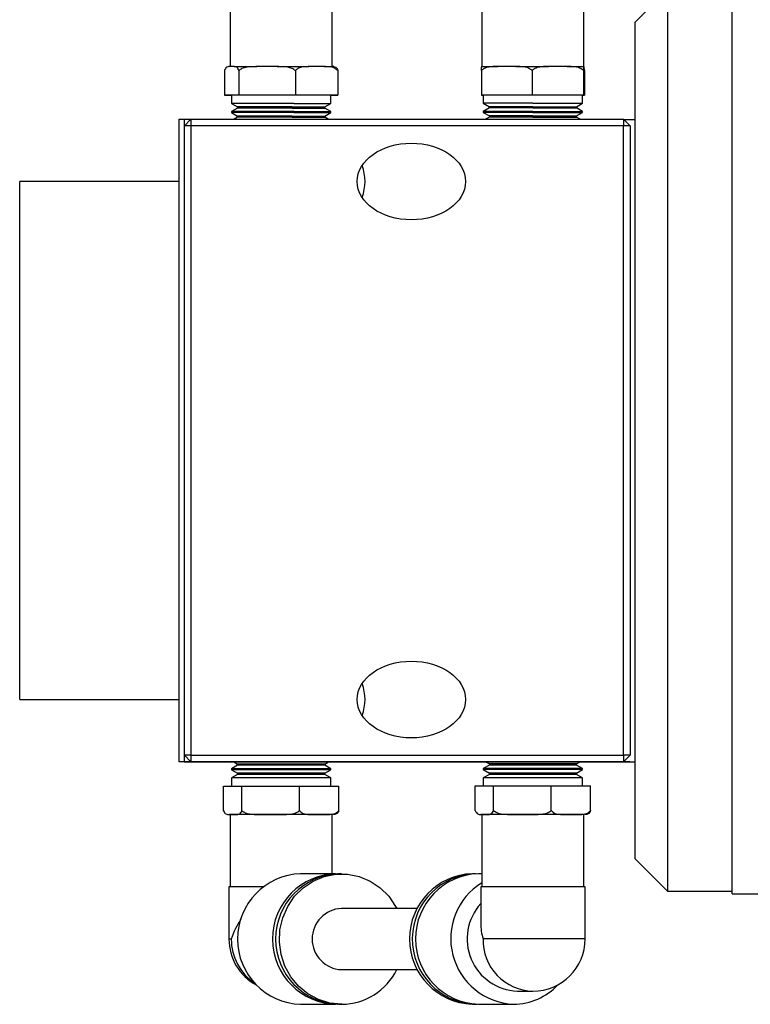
# Model space of a CAD drawing. Header units: inches. Extents: x 2.7 to 31.2, y 0.7 to 21.6.
# Tile 7 of 10: x 14.1 to 16.9, y 15.8 to 19.6. Entities that reach past the tile are written whole.
import ezdxf

# ---------------------------------------------------------------- set-up
doc = ezdxf.new("R2010")
doc.units = ezdxf.units.IN
doc.header["$MEASUREMENT"] = 0

msp = doc.modelspace()

# ---------------------------------------------------------------- linework, layer by layer
at = {"color": 7, "linetype": 'Continuous', "lineweight": 25}
for p, q in [((16.8071, 16.2293), (16.8071, 19.7293)), ((14.8695, 19.7018), (14.8695, 19.4231)), ((15.8412, 19.7023), (15.8412, 19.4235)), ((16.2349, 19.4235), (16.2349, 19.7023)), ((16.5571, 19.7193), (16.4321, 19.5943)), ((16.5571, 19.7193), (16.5571, 19.2099)), ((15.2632, 19.4231), (15.2632, 19.6515)), ((16.4321, 19.1215), (16.4321, 19.5943)), ((14.8479, 19.4079), (14.8479, 19.3128)), ((14.8753, 19.4231), (14.8654, 19.4231)), ((14.8851, 19.4231), (14.8753, 19.4231)), ((14.9026, 19.408), (14.9026, 19.3129)), ((15.0119, 19.4231), (14.9725, 19.4231)), ((15.0512, 19.4231), (15.0119, 19.4231)), ((15.1211, 19.408), (15.1211, 19.3129)), ((15.2029, 19.4231), (15.1734, 19.4231)), ((15.2324, 19.4231), (15.2029, 19.4231)), ((15.2847, 19.4079), (15.2847, 19.3129)), ((15.8395, 19.4084), (15.8395, 19.3133)), ((15.9371, 19.4236), (15.902, 19.4236)), ((15.9722, 19.4236), (15.9371, 19.4236)), ((16.0347, 19.4084), (16.0347, 19.3133)), ((16.1339, 19.4236), (16.0982, 19.4236)), ((16.1697, 19.4236), (16.1339, 19.4236)), ((16.2332, 19.4084), (16.2332, 19.3133)), ((16.2349, 19.4235), (16.2343, 19.4235)), ((16.2355, 19.4235), (16.2349, 19.4235)), ((16.2365, 19.4084), (16.2365, 19.3133)), ((14.9026, 19.3129), (14.8479, 19.3128)), ((14.8479, 19.3128), (14.8748, 19.3128)), ((14.8748, 19.3128), (14.8748, 19.2813)), ((15.1211, 19.3129), (14.9026, 19.3129)), ((15.2847, 19.3129), (15.1211, 19.3129)), ((15.2578, 19.3128), (15.2847, 19.3129)), ((15.2578, 19.2813), (15.2578, 19.3128)), ((16.0347, 19.3133), (15.8395, 19.3133)), ((15.8395, 19.3133), (15.8429, 19.3133)), ((15.8429, 19.3133), (15.8465, 19.3133)), ((15.8465, 19.3133), (15.8465, 19.2818)), ((16.2295, 19.3133), (15.8465, 19.3133)), ((16.2332, 19.3133), (16.0347, 19.3133)), ((16.2295, 19.2818), (16.2295, 19.3133)), ((16.2295, 19.3133), (16.2365, 19.3133)), ((16.2365, 19.3133), (16.2332, 19.3133)), ((15.1152, 19.2814), (14.8748, 19.2813)), ((15.1152, 19.2814), (14.8748, 19.2813)), ((14.8748, 19.2813), (14.898, 19.268)), ((15.2346, 19.268), (15.2578, 19.2813)), ((16.038, 19.2818), (15.8465, 19.2818)), ((15.8466, 19.2818), (15.8698, 19.2684)), ((16.038, 19.2818), (15.8466, 19.2818)), ((16.2063, 19.2684), (16.2295, 19.2818)), ((14.898, 19.2633), (14.8748, 19.2499)), ((14.8748, 19.2499), (14.8748, 19.2456)), ((15.1152, 19.2499), (14.8748, 19.2499)), ((15.1152, 19.2457), (14.8748, 19.2456)), ((15.1152, 19.2457), (14.8748, 19.2456)), ((14.8748, 19.2456), (14.898, 19.2322)), ((14.898, 19.268), (14.898, 19.2633)), ((15.1092, 19.268), (14.898, 19.268)), ((15.1092, 19.2633), (14.898, 19.2633)), ((15.2346, 19.2633), (15.2346, 19.268)), ((15.2578, 19.2499), (15.2346, 19.2633)), ((15.2346, 19.2322), (15.2578, 19.2456)), ((15.2578, 19.2456), (15.2578, 19.2499)), ((15.8465, 19.2504), (15.8465, 19.2461)), ((16.038, 19.2504), (15.8465, 19.2504)), ((16.038, 19.2461), (15.8465, 19.2461)), ((15.8698, 19.2638), (15.8466, 19.2504)), ((15.8466, 19.2461), (15.8698, 19.2327)), ((16.038, 19.2461), (15.8466, 19.2461)), ((15.8698, 19.2684), (15.8698, 19.2638)), ((16.038, 19.2684), (15.8698, 19.2684)), ((16.038, 19.2638), (15.8698, 19.2638)), ((16.2063, 19.2638), (16.2063, 19.2684)), ((16.2295, 19.2504), (16.2063, 19.2638)), ((16.2063, 19.2327), (16.2295, 19.2461)), ((16.2295, 19.2461), (16.2295, 19.2504)), ((14.6721, 18.4896), (14.6721, 19.2197)), ((14.6721, 19.2197), (14.6921, 19.2197)), ((14.6921, 19.2197), (14.6921, 16.7397)), ((14.6921, 19.2197), (14.718, 19.2197)), ((14.718, 19.2197), (14.693, 19.1947)), ((14.718, 19.2197), (16.388, 19.2197)), ((14.718, 19.2197), (14.718, 19.1947)), ((14.898, 19.2276), (14.8844, 19.2197)), ((15.1092, 19.2323), (14.898, 19.2322)), ((14.898, 19.2322), (14.898, 19.2276)), ((15.1092, 19.2276), (14.898, 19.2276)), ((15.2346, 19.2276), (15.2346, 19.2322)), ((15.2482, 19.2197), (15.2346, 19.2276)), ((15.8698, 19.2281), (15.8553, 19.2197)), ((15.8698, 19.2327), (15.8698, 19.2281)), ((16.038, 19.2327), (15.8698, 19.2327)), ((16.038, 19.2281), (15.8698, 19.2281)), ((16.2063, 19.2281), (16.2063, 19.2327)), ((16.2208, 19.2197), (16.2063, 19.2281)), ((16.388, 19.2197), (16.388, 19.1947)), ((16.413, 19.1947), (16.388, 19.2197)), ((16.3883, 19.2194), (16.4321, 19.2194)), ((16.5571, 19.2099), (16.5571, 16.2393)), ((14.693, 16.7647), (14.693, 19.1947)), ((14.718, 19.1947), (14.693, 19.1947)), ((14.718, 19.1947), (14.718, 16.7647)), ((16.388, 19.1947), (14.718, 19.1947)), ((16.388, 16.7647), (16.388, 19.1947)), ((16.413, 19.1947), (16.388, 19.1947)), ((16.413, 19.1947), (16.413, 16.7647)), ((16.4321, 16.3643), (16.4321, 19.1215)), ((14.6721, 18.9795), (14.0571, 18.9795)), ((14.0571, 16.9795), (14.0571, 18.9795)), ((14.6721, 17.4698), (14.6721, 18.4896)), ((14.6721, 16.7397), (14.6721, 17.4698)), ((14.0571, 16.9795), (14.6721, 16.9795)), ((14.693, 16.7647), (14.718, 16.7397)), ((14.718, 16.7647), (14.693, 16.7647)), ((14.693, 16.7647), (14.693, 16.7647)), ((14.718, 16.7397), (14.693, 16.7647)), ((14.718, 16.7647), (16.388, 16.7647)), ((14.718, 16.7647), (14.718, 16.7397)), ((16.388, 16.7647), (16.388, 16.7397)), ((16.413, 16.7647), (16.388, 16.7397)), ((16.413, 16.7647), (16.388, 16.7647)), ((16.413, 16.7644), (16.388, 16.7394)), ((16.413, 16.7647), (16.413, 16.7644)), ((14.6721, 16.7395), (14.6721, 16.7397)), ((14.6921, 16.7397), (14.6721, 16.7397)), ((15.8559, 16.7393), (14.6721, 16.7395)), ((14.6921, 16.7397), (15.8555, 16.7395)), ((14.716, 16.7394), (14.7163, 16.7392)), ((14.7163, 16.7394), (15.8559, 16.7393)), ((14.7163, 16.7394), (14.7163, 16.7392)), ((14.7163, 16.7392), (14.8836, 16.7392)), ((16.388, 16.7397), (14.718, 16.7397)), ((14.718, 16.7397), (14.718, 16.7397)), ((15.8555, 16.7395), (14.718, 16.7397)), ((14.898, 16.7262), (14.8748, 16.7128)), ((14.8834, 16.7392), (14.898, 16.7308)), ((14.898, 16.7308), (14.898, 16.7262)), ((15.2346, 16.7308), (15.1162, 16.7308)), ((15.2346, 16.7262), (15.1162, 16.7262)), ((15.2346, 16.7308), (15.2492, 16.7392)), ((15.2346, 16.7262), (15.2346, 16.7308)), ((15.2578, 16.7128), (15.2346, 16.7262)), ((15.249, 16.7392), (15.8561, 16.7392)), ((15.8698, 16.7266), (15.8466, 16.7132)), ((15.8552, 16.7397), (15.8698, 16.7313)), ((15.8698, 16.7313), (15.8698, 16.7266)), ((16.2063, 16.7313), (16.2209, 16.7397)), ((16.2063, 16.7266), (16.2063, 16.7313)), ((16.2295, 16.7132), (16.2063, 16.7266)), ((16.22, 16.7392), (16.3863, 16.7392)), ((16.4121, 16.7392), (16.2201, 16.7392)), ((16.2201, 16.7392), (16.3863, 16.7392)), ((16.2205, 16.7394), (16.4321, 16.7394)), ((16.388, 16.7394), (16.2205, 16.7394)), ((16.3863, 16.7392), (16.3863, 16.7392)), ((16.3864, 16.7392), (16.3863, 16.7392)), ((16.388, 16.7394), (16.388, 16.7397)), ((16.4121, 16.7392), (16.4321, 16.7392)), ((14.8748, 16.7128), (14.8748, 16.7085)), ((14.8748, 16.7085), (14.898, 16.6951)), ((14.898, 16.6905), (14.8748, 16.6771)), ((14.898, 16.6951), (14.898, 16.6905)), ((15.2346, 16.6951), (15.1162, 16.6951)), ((15.2346, 16.6905), (15.1162, 16.6905)), ((15.2578, 16.7128), (15.1231, 16.7128)), ((15.2578, 16.7085), (15.1231, 16.7085)), ((15.2578, 16.7085), (15.1231, 16.7085)), ((15.2346, 16.6951), (15.2578, 16.7085)), ((15.2346, 16.6905), (15.2346, 16.6951)), ((15.2578, 16.6771), (15.2346, 16.6905)), ((15.2578, 16.7085), (15.2578, 16.7128)), ((15.8465, 16.7132), (15.8465, 16.709)), ((15.8466, 16.709), (15.8698, 16.6956)), ((15.8698, 16.6909), (15.8466, 16.6775)), ((15.8698, 16.6956), (15.8698, 16.6909)), ((16.2063, 16.6956), (16.2295, 16.709)), ((16.2063, 16.6909), (16.2063, 16.6956)), ((16.2295, 16.6775), (16.2063, 16.6909)), ((16.2295, 16.709), (16.2295, 16.7132)), ((14.8748, 16.6771), (14.8748, 16.6456)), ((15.2578, 16.6771), (15.1231, 16.6771)), ((15.2578, 16.6456), (15.2578, 16.6771)), ((15.8465, 16.6775), (15.8465, 16.646)), ((16.2295, 16.646), (16.2295, 16.6775)), ((14.8439, 16.5505), (14.8439, 16.6456)), ((14.8439, 16.6456), (14.9145, 16.6456)), ((14.9145, 16.6456), (15.1369, 16.6456)), ((14.9145, 16.5505), (14.9145, 16.6456)), ((15.1369, 16.5505), (15.1369, 16.6456)), ((15.1369, 16.6456), (15.2887, 16.6456)), ((15.2887, 16.5505), (15.2887, 16.6456)), ((15.8156, 16.646), (15.8862, 16.6461)), ((15.8156, 16.5509), (15.8156, 16.646)), ((15.8862, 16.6461), (16.1086, 16.6461)), ((15.8862, 16.551), (15.8862, 16.6461)), ((16.1086, 16.551), (16.1086, 16.6461)), ((16.1086, 16.6461), (16.2604, 16.646)), ((16.2604, 16.5509), (16.2604, 16.646)), ((15.8382, 16.5358), (15.8509, 16.5358)), ((15.8412, 16.5358), (15.8412, 16.2571)), ((15.8509, 16.5358), (15.8636, 16.5358)), ((15.9574, 16.5358), (15.9974, 16.5358)), ((15.9974, 16.5358), (16.0374, 16.5358)), ((16.1572, 16.5358), (16.1845, 16.5358)), ((16.1845, 16.5358), (16.2119, 16.5358)), ((16.2349, 16.2571), (16.2349, 16.5358)), ((14.8665, 16.5353), (14.8792, 16.5353)), ((14.8695, 16.5353), (14.8695, 16.2566)), ((14.8792, 16.5353), (14.8919, 16.5353)), ((14.9856, 16.5354), (15.0257, 16.5354)), ((15.0257, 16.5354), (15.0657, 16.5354)), ((15.1855, 16.5354), (15.2128, 16.5353)), ((15.2128, 16.5353), (15.2401, 16.5353)), ((15.2632, 16.3071), (15.2632, 16.5353)), ((16.4321, 16.3643), (16.5571, 16.2393)), ((15.8161, 16.3073), (15.8044, 16.3073)), ((15.8412, 16.3074), (15.8278, 16.3073)), ((15.2763, 16.3071), (15.1409, 16.307)), ((15.2997, 16.3071), (15.288, 16.3071)), ((14.8647, 16.2566), (14.8647, 16.055)), ((15.8365, 16.2571), (15.8365, 16.1152)), ((16.2396, 16.0555), (16.2396, 16.2571)), ((16.5571, 16.2393), (16.8071, 16.2393)), ((16.8071, 16.2293), (17.0571, 16.2293)), ((15.5919, 16.1734), (15.2997, 16.1732)), ((15.2998, 15.937), (15.5921, 15.9372)), ((15.9783, 15.8539), (16.0381, 15.8539)), ((15.1412, 15.8031), (15.2766, 15.8031)), ((15.2882, 15.8032), (15.2999, 15.8032)), ((15.8047, 15.8034), (15.8164, 15.8034)), ((15.8162, 15.8034), (15.8222, 15.8035)), ((15.828, 15.8034), (15.9634, 15.8035))]:
    msp.add_line(p, q, dxfattribs=at)
at = {"color": 7, "linetype": 'Continuous', "lineweight": 25, "flags": 128}
for points in [[(14.8851, 19.4231), (14.8926, 19.4231), (14.9012, 19.4231), (14.9109, 19.4231), (14.9215, 19.4231), (14.9331, 19.4231), (14.9455, 19.4231), (14.9587, 19.4231), (14.9725, 19.4231)], [(15.0512, 19.4231), (15.0672, 19.4231), (15.0832, 19.4231), (15.0991, 19.4231), (15.1147, 19.4231), (15.1301, 19.4231), (15.1451, 19.4231), (15.1596, 19.4231), (15.1734, 19.4231)], [(15.2324, 19.4231), (15.2409, 19.4231), (15.2482, 19.4231), (15.2545, 19.4231), (15.2595, 19.4231), (15.2633, 19.4231), (15.2647, 19.4231)], [(15.8406, 19.4235), (15.8443, 19.4236), (15.8491, 19.4236), (15.8552, 19.4236), (15.8625, 19.4236), (15.8708, 19.4236), (15.8802, 19.4236), (15.8906, 19.4236), (15.902, 19.4236)], [(15.9722, 19.4236), (15.9876, 19.4236), (16.0032, 19.4236), (16.0191, 19.4236), (16.0351, 19.4236), (16.0511, 19.4236), (16.067, 19.4236), (16.0828, 19.4236), (16.0982, 19.4236)], [(16.1697, 19.4236), (16.1813, 19.4236), (16.1921, 19.4236), (16.2019, 19.4236), (16.2107, 19.4236), (16.2183, 19.4236), (16.2248, 19.4236), (16.2302, 19.4236), (16.2343, 19.4235)], [(15.2578, 19.3128), (15.2543, 19.3128), (15.2415, 19.3129), (15.22, 19.3129), (15.1907, 19.3129), (15.1551, 19.3129), (15.1152, 19.3129), (15.0727, 19.3129), (15.03, 19.3129), (14.9891, 19.3129), (14.952, 19.3129), (14.9207, 19.3129), (14.8967, 19.3129), (14.8812, 19.3128), (14.8749, 19.3128), (14.8748, 19.3128)], [(15.1152, 19.2814), (15.1551, 19.2814), (15.1907, 19.2814), (15.22, 19.2814), (15.2415, 19.2814), (15.2543, 19.2814), (15.2578, 19.2813)], [(15.1152, 19.2814), (15.1551, 19.2814), (15.1907, 19.2814), (15.2199, 19.2814), (15.2415, 19.2814), (15.2543, 19.2814), (15.2578, 19.2813)], [(16.038, 19.2818), (16.0806, 19.2818), (16.1211, 19.2818), (16.1574, 19.2818), (16.1878, 19.2818), (16.2106, 19.2818), (16.2247, 19.2818), (16.2295, 19.2818)], [(16.038, 19.2818), (16.0806, 19.2818), (16.1211, 19.2818), (16.1574, 19.2818), (16.1877, 19.2818), (16.2106, 19.2818), (16.2247, 19.2818), (16.2295, 19.2818), (16.2295, 19.2818)], [(15.1092, 19.268), (15.1456, 19.268), (15.1777, 19.268), (15.2038, 19.268), (15.2225, 19.268), (15.2327, 19.268), (15.2346, 19.268)], [(15.1092, 19.2633), (15.1456, 19.2633), (15.1777, 19.2633), (15.2038, 19.2633), (15.2225, 19.2633), (15.2327, 19.2633), (15.2346, 19.2633)], [(15.1152, 19.2499), (15.1551, 19.2499), (15.1907, 19.2499), (15.22, 19.2499), (15.2415, 19.2499), (15.2543, 19.2499), (15.2578, 19.2499)], [(15.1152, 19.2457), (15.1551, 19.2457), (15.1907, 19.2457), (15.22, 19.2456), (15.2415, 19.2456), (15.2543, 19.2456), (15.2578, 19.2456)], [(15.1152, 19.2457), (15.1551, 19.2457), (15.1907, 19.2457), (15.2199, 19.2456), (15.2415, 19.2456), (15.2543, 19.2456), (15.2578, 19.2456)], [(16.038, 19.2684), (16.0768, 19.2684), (16.1136, 19.2684), (16.1462, 19.2684), (16.173, 19.2684), (16.1926, 19.2684), (16.2038, 19.2684), (16.2063, 19.2684)], [(16.038, 19.2638), (16.0768, 19.2638), (16.1136, 19.2638), (16.1462, 19.2638), (16.173, 19.2638), (16.1926, 19.2638), (16.2038, 19.2638), (16.2063, 19.2638)], [(16.038, 19.2504), (16.0806, 19.2504), (16.1211, 19.2504), (16.1574, 19.2504), (16.1878, 19.2504), (16.2106, 19.2504), (16.2247, 19.2504), (16.2295, 19.2504)], [(16.038, 19.2461), (16.0806, 19.2461), (16.1211, 19.2461), (16.1574, 19.2461), (16.1878, 19.2461), (16.2106, 19.2461), (16.2247, 19.2461), (16.2295, 19.2461)], [(16.038, 19.2461), (16.0806, 19.2461), (16.1211, 19.2461), (16.1574, 19.2461), (16.1877, 19.2461), (16.2106, 19.2461), (16.2247, 19.2461), (16.2295, 19.2461), (16.2295, 19.2461)], [(15.1092, 19.2323), (15.1456, 19.2323), (15.1777, 19.2323), (15.2038, 19.2323), (15.2225, 19.2322), (15.2327, 19.2322), (15.2346, 19.2322)], [(15.1092, 19.2276), (15.1456, 19.2276), (15.1777, 19.2276), (15.2038, 19.2276), (15.2225, 19.2276), (15.2327, 19.2276), (15.2346, 19.2276)], [(16.038, 19.2327), (16.0768, 19.2327), (16.1136, 19.2327), (16.1462, 19.2327), (16.173, 19.2327), (16.1926, 19.2327), (16.2038, 19.2327), (16.2063, 19.2327)], [(16.038, 19.2281), (16.0768, 19.2281), (16.1136, 19.2281), (16.1462, 19.2281), (16.173, 19.2281), (16.1926, 19.2281), (16.2038, 19.2281), (16.2063, 19.2281)], [(14.8835, 16.7392), (14.878, 16.7392), (14.8433, 16.7392), (14.8161, 16.7392), (14.7975, 16.7392), (14.788, 16.7392), (14.788, 16.7392), (14.7975, 16.7392), (14.8161, 16.7392), (14.8433, 16.7392), (14.878, 16.7392), (14.9192, 16.7392), (14.9653, 16.7392), (15.015, 16.7392), (15.0663, 16.7392), (15.1177, 16.7392), (15.1673, 16.7392), (15.2134, 16.7392), (15.2546, 16.7392), (15.2894, 16.7392), (15.3165, 16.7392), (15.3351, 16.7392), (15.3446, 16.7392), (15.3446, 16.7392), (15.3351, 16.7392), (15.3165, 16.7392), (15.2894, 16.7392), (15.2546, 16.7392), (15.2491, 16.7392)], [(15.1162, 16.7308), (15.0778, 16.7308), (15.0388, 16.7308), (15.0012, 16.7308), (14.9672, 16.7308), (14.9385, 16.7308), (14.9167, 16.7308), (14.903, 16.7308), (14.898, 16.7308), (14.898, 16.7308)], [(15.1162, 16.7262), (15.0778, 16.7262), (15.0388, 16.7262), (15.0012, 16.7262), (14.9672, 16.7262), (14.9385, 16.7262), (14.9167, 16.7262), (14.903, 16.7262), (14.898, 16.7262), (14.898, 16.7262)], [(14.9339, 16.7394), (14.9182, 16.7394), (14.9111, 16.7394), (14.9135, 16.7394), (14.925, 16.7394), (14.9444, 16.7394), (14.9692, 16.7394), (14.9964, 16.7394), (15.0228, 16.7394), (15.0452, 16.7394), (15.0609, 16.7394), (15.068, 16.7394), (15.0656, 16.7394), (15.054, 16.7394), (15.0347, 16.7394), (15.0099, 16.7394), (14.9827, 16.7394), (14.9563, 16.7394), (14.9339, 16.7394)], [(15.496, 16.7395), (15.4803, 16.7395), (15.4733, 16.7395), (15.4756, 16.7395), (15.4872, 16.7395), (15.5065, 16.7395), (15.5313, 16.7395), (15.5586, 16.7395), (15.585, 16.7395), (15.6074, 16.7395), (15.6231, 16.7395), (15.6301, 16.7395), (15.6278, 16.7395), (15.6162, 16.7395), (15.5969, 16.7395), (15.5721, 16.7395), (15.5448, 16.7395), (15.5184, 16.7395), (15.496, 16.7395)], [(15.4967, 16.7394), (15.481, 16.7394), (15.474, 16.7394), (15.4763, 16.7393), (15.4879, 16.7393), (15.5072, 16.7393), (15.532, 16.7393), (15.5593, 16.7393), (15.5857, 16.7393), (15.6081, 16.7393), (15.6238, 16.7393), (15.6308, 16.7394), (15.6285, 16.7394), (15.6169, 16.7394), (15.5976, 16.7394), (15.5728, 16.7394), (15.5455, 16.7394), (15.5191, 16.7394), (15.4967, 16.7394)], [(15.8553, 16.7396), (15.8497, 16.7396), (15.815, 16.7396), (15.7878, 16.7397), (15.7692, 16.7397), (15.7597, 16.7397), (15.7597, 16.7397), (15.7692, 16.7397), (15.7878, 16.7397), (15.815, 16.7397), (15.8497, 16.7397), (15.8909, 16.7397), (15.9371, 16.7397), (15.9867, 16.7397), (16.038, 16.7397)], [(16.2063, 16.7313), (16.2022, 16.7313), (16.1892, 16.7313), (16.168, 16.7313), (16.1399, 16.7313), (16.1062, 16.7313), (16.0689, 16.7313), (16.0299, 16.7313), (15.9914, 16.7313), (15.9554, 16.7313), (15.9238, 16.7313), (15.8984, 16.7313), (15.8805, 16.7313), (15.8711, 16.7313), (15.8698, 16.7313)], [(16.2063, 16.7266), (16.2022, 16.7266), (16.1892, 16.7266), (16.168, 16.7267), (16.1399, 16.7267), (16.1062, 16.7267), (16.0689, 16.7267), (16.0299, 16.7267), (15.9914, 16.7267), (15.9554, 16.7267), (15.9238, 16.7267), (15.8984, 16.7266), (15.8805, 16.7266), (15.8711, 16.7266), (15.8698, 16.7266)], [(16.038, 16.7397), (16.0894, 16.7397), (16.139, 16.7397), (16.1852, 16.7397), (16.2263, 16.7397), (16.2611, 16.7397), (16.2882, 16.7397), (16.3069, 16.7397), (16.3163, 16.7397), (16.3163, 16.7397), (16.3069, 16.7397), (16.2882, 16.7397), (16.2611, 16.7396), (16.2263, 16.7396), (16.2208, 16.7396)], [(15.1231, 16.7128), (15.081, 16.7128), (15.0381, 16.7128), (14.9967, 16.7128), (14.9587, 16.7128), (14.9262, 16.7128), (14.9006, 16.7128), (14.8834, 16.7128), (14.8754, 16.7128), (14.8748, 16.7128)], [(15.1231, 16.7085), (15.081, 16.7085), (15.0381, 16.7085), (14.9967, 16.7085), (14.9587, 16.7085), (14.9262, 16.7085), (14.9006, 16.7085), (14.8834, 16.7085), (14.8754, 16.7085), (14.8748, 16.7085)], [(15.1231, 16.7085), (15.081, 16.7085), (15.0381, 16.7085), (14.9967, 16.7085), (14.9587, 16.7085), (14.9262, 16.7085), (14.9007, 16.7085), (14.8834, 16.7085), (14.8754, 16.7085), (14.8748, 16.7085)], [(15.1162, 16.6951), (15.0778, 16.6951), (15.0388, 16.6951), (15.0012, 16.6951), (14.9672, 16.6951), (14.9385, 16.6951), (14.9167, 16.6951), (14.903, 16.6951), (14.898, 16.6951), (14.898, 16.6951)], [(15.1162, 16.6905), (15.0778, 16.6905), (15.0388, 16.6905), (15.0012, 16.6905), (14.9672, 16.6905), (14.9385, 16.6905), (14.9167, 16.6905), (14.903, 16.6905), (14.898, 16.6905), (14.898, 16.6905)], [(16.2295, 16.7132), (16.2274, 16.7132), (16.2164, 16.7133), (16.1964, 16.7133), (16.1685, 16.7133), (16.1341, 16.7133), (16.0948, 16.7133), (16.0527, 16.7133), (16.0098, 16.7133), (15.9684, 16.7133), (15.9304, 16.7133), (15.8979, 16.7133), (15.8724, 16.7133), (15.8552, 16.7132), (15.8471, 16.7132), (15.8465, 16.7132)], [(16.2295, 16.709), (16.2274, 16.709), (16.2164, 16.709), (16.1964, 16.709), (16.1685, 16.709), (16.1341, 16.709), (16.0948, 16.709), (16.0527, 16.709), (16.0098, 16.709), (15.9684, 16.709), (15.9304, 16.709), (15.8979, 16.709), (15.8724, 16.709), (15.8552, 16.709), (15.8471, 16.709), (15.8465, 16.709)], [(16.2295, 16.709), (16.2274, 16.709), (16.2164, 16.709), (16.1964, 16.709), (16.1685, 16.709), (16.1341, 16.709), (16.0948, 16.709), (16.0527, 16.709), (16.0098, 16.709), (15.9684, 16.709), (15.9305, 16.709), (15.8979, 16.709), (15.8724, 16.709), (15.8552, 16.709), (15.8471, 16.709), (15.8466, 16.709)], [(16.2063, 16.6956), (16.2022, 16.6956), (16.1892, 16.6956), (16.168, 16.6956), (16.1399, 16.6956), (16.1062, 16.6956), (16.0689, 16.6956), (16.0299, 16.6956), (15.9914, 16.6956), (15.9554, 16.6956), (15.9238, 16.6956), (15.8984, 16.6956), (15.8805, 16.6956), (15.8711, 16.6956), (15.8698, 16.6956)], [(16.2063, 16.6909), (16.2022, 16.6909), (16.1892, 16.6909), (16.168, 16.6909), (16.1399, 16.6909), (16.1062, 16.6909), (16.0689, 16.6909), (16.0299, 16.6909), (15.9914, 16.6909), (15.9554, 16.6909), (15.9238, 16.6909), (15.8984, 16.6909), (15.8805, 16.6909), (15.8711, 16.6909), (15.8698, 16.6909)], [(15.1231, 16.6771), (15.081, 16.6771), (15.0381, 16.6771), (14.9967, 16.6771), (14.9587, 16.6771), (14.9262, 16.6771), (14.9006, 16.6771), (14.8834, 16.6771), (14.8754, 16.6771), (14.8748, 16.6771)], [(16.2295, 16.6775), (16.2274, 16.6775), (16.2164, 16.6775), (16.1964, 16.6775), (16.1685, 16.6775), (16.1341, 16.6776), (16.0948, 16.6776), (16.0527, 16.6776), (16.0098, 16.6776), (15.9684, 16.6776), (15.9304, 16.6775), (15.8979, 16.6775), (15.8724, 16.6775), (15.8551, 16.6775), (15.8471, 16.6775), (15.8465, 16.6775)], [(15.8382, 16.5358), (15.8371, 16.5358), (15.837, 16.5358)], [(15.9974, 16.5358), (15.9726, 16.5358), (15.9489, 16.5358), (15.9268, 16.5358), (15.9065, 16.5358), (15.8885, 16.5358), (15.8731, 16.5358), (15.8605, 16.5358), (15.8509, 16.5358)], [(15.9574, 16.5358), (15.943, 16.5358), (15.9292, 16.5358), (15.9161, 16.5358), (15.9037, 16.5358), (15.8922, 16.5358), (15.8817, 16.5358), (15.8721, 16.5358), (15.8636, 16.5358)], [(16.1845, 16.5358), (16.1661, 16.5358), (16.1455, 16.5358), (16.1231, 16.5358), (16.0991, 16.5358), (16.0742, 16.5358), (16.0486, 16.5358), (16.0229, 16.5358), (15.9974, 16.5358)], [(16.1572, 16.5358), (16.1439, 16.5358), (16.13, 16.5358), (16.1155, 16.5358), (16.1005, 16.5358), (16.085, 16.5358), (16.0693, 16.5358), (16.0534, 16.5358), (16.0374, 16.5358)], [(16.2318, 16.5358), (16.2308, 16.5358), (16.2257, 16.5358), (16.2193, 16.5358), (16.2119, 16.5358)], [(14.8665, 16.5353), (14.8653, 16.5353), (14.8653, 16.5353)], [(14.8792, 16.5353), (14.8728, 16.5353), (14.8697, 16.5353), (14.8695, 16.5353)], [(15.0257, 16.5354), (15.0009, 16.5354), (14.9772, 16.5354), (14.9551, 16.5354), (14.9348, 16.5354), (14.9168, 16.5353), (14.9014, 16.5353), (14.8888, 16.5353), (14.8792, 16.5353)], [(14.9856, 16.5354), (14.9712, 16.5354), (14.9574, 16.5354), (14.9443, 16.5354), (14.932, 16.5354), (14.9205, 16.5353), (14.91, 16.5353), (14.9004, 16.5353), (14.8919, 16.5353)], [(15.2128, 16.5353), (15.1944, 16.5354), (15.1738, 16.5354), (15.1513, 16.5354), (15.1274, 16.5354), (15.1025, 16.5354), (15.0769, 16.5354), (15.0512, 16.5354), (15.0257, 16.5354)], [(15.1855, 16.5354), (15.1722, 16.5354), (15.1583, 16.5354), (15.1437, 16.5354), (15.1287, 16.5354), (15.1133, 16.5354), (15.0976, 16.5354), (15.0817, 16.5354), (15.0657, 16.5354)], [(15.2601, 16.5353), (15.2591, 16.5353), (15.254, 16.5353), (15.2476, 16.5353), (15.2401, 16.5353)], [(15.2998, 15.8032), (15.2542, 15.8077), (15.2103, 15.8212), (15.1697, 15.8432), (15.1337, 15.8728), (15.1038, 15.909), (15.0809, 15.9505), (15.0659, 15.9957), (15.0594, 16.0431), (15.0616, 16.091), (15.0724, 16.1375), (15.0914, 16.1811), (15.1179, 16.2201), (15.151, 16.2532), (15.1895, 16.2791), (15.232, 16.2969), (15.2769, 16.306), (15.3227, 16.306), (15.3676, 16.2969), (15.41, 16.2791), (15.4485, 16.2532), (15.4816, 16.2201), (15.5082, 16.1811), (15.5123, 16.1733)], [(14.9967, 16.2566), (14.9583, 16.2566), (14.9242, 16.2566), (14.8968, 16.2566), (14.8773, 16.2566), (14.8667, 16.2566), (14.8647, 16.2566)], [(16.2396, 16.2571), (16.239, 16.2571), (16.2309, 16.2571), (16.2138, 16.2571), (16.1885, 16.2571), (16.1561, 16.2571), (16.1183, 16.2571), (16.0766, 16.2571), (16.0332, 16.2571), (15.99, 16.2571), (15.949, 16.2571), (15.9122, 16.2571), (15.8813, 16.2571), (15.8577, 16.2571), (15.8426, 16.2571), (15.8366, 16.2571), (15.8365, 16.2571)], [(14.8738, 16.055), (14.8653, 16.055), (14.8647, 16.055)], [(16.2396, 16.0555), (16.2374, 16.0555), (16.2258, 16.0555), (16.2048, 16.0555), (16.1754, 16.0555), (16.1391, 16.0555), (16.0978, 16.0555), (16.0535, 16.0555), (16.0083, 16.0555), (15.9647, 16.0555), (15.9248, 16.0555), (15.8905, 16.0555), (15.8636, 16.0555), (15.8455, 16.0555)]]:
    msp.add_lwpolyline(points, dxfattribs=at)
at = {"color": 7, "linetype": 'Continuous', "lineweight": 25}
for centre, radius, start, end in [((15.2174, 18.9797), 0.1727, 338.9973, 21.0261), ((15.2174, 16.9797), 0.1727, 338.9973, 21.0261), ((15.8485, 13.8966), 2.6392, 89.948, 90.1591), ((16.1928, -26.6794), 43.2152, 89.94425, 90.01103), ((15.2207, -28.4072), 44.9426, 89.94587, 90.01008), ((15.8368, 16.0554), 0.2521, 92.0543, 267.9732), ((15.1499, 16.0551), 0.2521, 92.0462, 267.9812), ((15.2845, 16.0551), 0.2519, 90.5325, 269.5223), ((15.297, 16.0551), 0.2521, 92.0462, 267.9812), ((15.8135, 16.0554), 0.2521, 92.0542, 267.9732), ((15.8244, 16.0553), 0.252, 90.5658, 268.1346), ((15.9742, 16.0568), 0.2535, 121.6513, 267.528), ((15.3039, 16.0551), 0.1182, 92.0357, 267.9917), ((15.9862, 16.0559), 0.2022, 137.7728, 267.7401), ((15.0663, 16.055), 0.2016, 180, 241.396), ((15.0774, 16.0534), 0.2036, 179.5432, 236.2577), ((16.042, 16.0504), 0.1965, 178.518, 268.8743), ((16.038, 16.0555), 0.2016, 270.0274, 0), ((15.2972, 16.043), 0.2398, 270.6191, 333.8053), ((15.9619, 16.0399), 0.2364, 270.346, 316.9836)]:
    msp.add_arc(centre, radius, start, end, dxfattribs=at)
for centre in [(15.5688, 18.9797), (15.5688, 16.9797)]:
    msp.add_ellipse(centre, major_axis=(0.2093, 0), ratio=0.707107, dxfattribs=at)
for centre, major_axis, ratio, start_param, end_param in [((15.0663, 16.055), (0.1623, 0.1623), 0.736713, 1.803765, 2.205467), ((16.038, 16.0555), (0.1623, -0.1622), 0.736645, 3.776263, 4.077217)]:
    msp.add_ellipse(centre, major_axis=major_axis, ratio=ratio, start_param=start_param, end_param=end_param, dxfattribs=at)
for points, knots in [([(14.8654, 19.4231), (14.8651, 19.4231), (14.8619, 19.4231), (14.857, 19.4222), (14.8513, 19.4173), (14.8488, 19.4106), (14.8479, 19.4079)], [0, 0, 0, 0, 0.052977, 0.518036, 0.80972, 1, 1, 1, 1]), ([(14.9026, 19.408), (14.9016, 19.4108), (14.8981, 19.42), (14.8919, 19.4227), (14.8871, 19.423), (14.8851, 19.4231)], [0, 0, 0, 0, 0.204356, 0.673362, 1, 1, 1, 1]), ([(14.9725, 19.4231), (14.9713, 19.4231), (14.9587, 19.4231), (14.9392, 19.4222), (14.9163, 19.4174), (14.9065, 19.4106), (14.9026, 19.408)], [0, 0, 0, 0, 0.052873, 0.517957, 0.809655, 1, 1, 1, 1]), ([(15.1211, 19.408), (15.1169, 19.4108), (15.1031, 19.42), (15.0781, 19.4227), (15.059, 19.423), (15.0512, 19.4231)], [0, 0, 0, 0, 0.204336, 0.673302, 1, 1, 1, 1]), ([(15.1734, 19.4231), (15.1725, 19.4231), (15.1631, 19.4231), (15.1485, 19.4222), (15.1313, 19.4174), (15.124, 19.4106), (15.1211, 19.408)], [0, 0, 0, 0, 0.052873, 0.517958, 0.809655, 1, 1, 1, 1]), ([(15.2847, 19.4079), (15.2816, 19.4107), (15.2713, 19.42), (15.2526, 19.4227), (15.2382, 19.423), (15.2324, 19.4231)], [0, 0, 0, 0, 0.204336, 0.673301, 1, 1, 1, 1]), ([(15.2693, 19.423), (15.269, 19.423), (15.2686, 19.4231), (15.2682, 19.4231), (15.268, 19.4231), (15.2678, 19.4231), (15.2675, 19.4231), (15.2672, 19.4231), (15.2669, 19.4231), (15.2647, 19.4231), (15.264, 19.4231)], [0, 0, 0, 0, 0.021377, 0.037334, 0.049644, 0.066891, 0.100399, 0.19788, 0.739366, 1, 1, 1, 1]), ([(15.2672, 19.4231), (15.2675, 19.4231), (15.2707, 19.4231), (15.2756, 19.4222), (15.2813, 19.4174), (15.2838, 19.4106), (15.2847, 19.4079)], [0, 0, 0, 0, 0.052978, 0.518036, 0.80972, 1, 1, 1, 1]), ([(15.902, 19.4236), (15.9008, 19.4236), (15.8896, 19.4235), (15.8722, 19.4227), (15.8517, 19.4178), (15.843, 19.4111), (15.8395, 19.4084)], [0, 0, 0, 0, 0.052874, 0.517957, 0.809655, 1, 1, 1, 1]), ([(15.8395, 19.4084), (15.8396, 19.4112), (15.8398, 19.4204), (15.8402, 19.4231), (15.8405, 19.4234), (15.8406, 19.4235)], [0, 0, 0, 0, 0.204356, 0.673363, 1, 1, 1, 1]), ([(16.0347, 19.4084), (16.031, 19.4112), (16.0186, 19.4205), (15.9963, 19.4231), (15.9793, 19.4234), (15.9722, 19.4236)], [0, 0, 0, 0, 0.204335, 0.673302, 1, 1, 1, 1]), ([(16.0982, 19.4236), (16.0971, 19.4236), (16.0857, 19.4235), (16.0679, 19.4227), (16.0471, 19.4178), (16.0382, 19.4111), (16.0347, 19.4084)], [0, 0, 0, 0, 0.052874, 0.517958, 0.809657, 1, 1, 1, 1]), ([(16.2332, 19.4084), (16.2294, 19.4112), (16.2169, 19.4205), (16.1942, 19.4231), (16.1768, 19.4234), (16.1697, 19.4236)], [0, 0, 0, 0, 0.2043364, 0.6733025, 1, 1, 1, 1]), ([(16.2343, 19.4235), (16.2342, 19.4235), (16.2341, 19.4235), (16.2338, 19.4227), (16.2334, 19.4178), (16.2333, 19.4111), (16.2332, 19.4084)], [0, 0, 0, 0, 0.052977, 0.518037, 0.809719, 1, 1, 1, 1]), ([(16.2365, 19.4084), (16.2365, 19.4112), (16.2363, 19.4204), (16.2359, 19.4231), (16.2356, 19.4234), (16.2355, 19.4235)], [0, 0, 0, 0, 0.204356, 0.673362, 1, 1, 1, 1]), ([(14.8439, 16.5505), (14.8453, 16.5477), (14.8497, 16.5384), (14.8578, 16.5358), (14.8639, 16.5355), (14.8665, 16.5353)], [0, 0, 0, 0, 0.2043559, 0.6733621, 1, 1, 1, 1]), ([(14.8592, 16.536), (14.8596, 16.5359), (14.8609, 16.5356), (14.8626, 16.5354), (14.864, 16.5354), (14.8644, 16.5353), (14.8647, 16.5353), (14.8649, 16.5353), (14.8651, 16.5353), (14.8655, 16.5353), (14.8665, 16.5353), (14.8707, 16.5353), (14.8732, 16.5353)], [0, 0, 0, 0, 0.024413, 0.070796, 0.087327, 0.096027, 0.103236, 0.113597, 0.134206, 0.196381, 0.539041, 1, 1, 1, 1]), ([(14.8919, 16.5353), (14.8923, 16.5353), (14.8963, 16.5354), (14.9027, 16.5362), (14.9101, 16.5411), (14.9132, 16.5478), (14.9145, 16.5505)], [0, 0, 0, 0, 0.052977, 0.518037, 0.809721, 1, 1, 1, 1]), ([(14.9145, 16.5505), (14.9187, 16.5477), (14.9328, 16.5385), (14.9582, 16.5358), (14.9776, 16.5355), (14.9856, 16.5354)], [0, 0, 0, 0, 0.204335, 0.673301, 1, 1, 1, 1]), ([(15.0657, 16.5354), (15.067, 16.5354), (15.0798, 16.5354), (15.0996, 16.5363), (15.123, 16.5411), (15.1329, 16.5478), (15.1369, 16.5505)], [0, 0, 0, 0, 0.0528732, 0.5179573, 0.8096553, 1, 1, 1, 1]), ([(15.1369, 16.5505), (15.1398, 16.5477), (15.1494, 16.5385), (15.1667, 16.5358), (15.18, 16.5355), (15.1855, 16.5354)], [0, 0, 0, 0, 0.204336, 0.673301, 1, 1, 1, 1]), ([(15.2401, 16.5353), (15.241, 16.5353), (15.2497, 16.5354), (15.2633, 16.5362), (15.2792, 16.5411), (15.286, 16.5478), (15.2887, 16.5505)], [0, 0, 0, 0, 0.052874, 0.517957, 0.809654, 1, 1, 1, 1]), ([(15.2887, 16.5505), (15.2874, 16.5477), (15.2829, 16.5384), (15.2748, 16.5358), (15.2687, 16.5355), (15.2661, 16.5353)], [0, 0, 0, 0, 0.204358, 0.673364, 1, 1, 1, 1]), ([(15.8156, 16.5509), (15.817, 16.5481), (15.8214, 16.5389), (15.8295, 16.5362), (15.8357, 16.5359), (15.8382, 16.5358)], [0, 0, 0, 0, 0.204356, 0.673363, 1, 1, 1, 1]), ([(15.8309, 16.5365), (15.8314, 16.5364), (15.8327, 16.536), (15.8343, 16.5359), (15.8357, 16.5358), (15.8362, 16.5358), (15.8364, 16.5358), (15.8366, 16.5358), (15.8368, 16.5358), (15.8372, 16.5358), (15.8382, 16.5358), (15.8425, 16.5358), (15.8449, 16.5358)], [0, 0, 0, 0, 0.024412, 0.070795, 0.087326, 0.096027, 0.103234, 0.113598, 0.134204, 0.196379, 0.53904, 1, 1, 1, 1]), ([(15.8636, 16.5358), (15.864, 16.5358), (15.8681, 16.5358), (15.8744, 16.5367), (15.8818, 16.5415), (15.8849, 16.5483), (15.8862, 16.551)], [0, 0, 0, 0, 0.052977, 0.518037, 0.80972, 1, 1, 1, 1]), ([(15.8862, 16.551), (15.8905, 16.5482), (15.9045, 16.5389), (15.9299, 16.5363), (15.9494, 16.5359), (15.9574, 16.5358)], [0, 0, 0, 0, 0.204335, 0.673301, 1, 1, 1, 1]), ([(16.0374, 16.5358), (16.0387, 16.5358), (16.0515, 16.5358), (16.0714, 16.5367), (16.0947, 16.5416), (16.1047, 16.5483), (16.1086, 16.551)], [0, 0, 0, 0, 0.052873, 0.517957, 0.809656, 1, 1, 1, 1]), ([(16.1086, 16.551), (16.1115, 16.5482), (16.1211, 16.5389), (16.1384, 16.5363), (16.1517, 16.5359), (16.1572, 16.5358)], [0, 0, 0, 0, 0.204337, 0.6733, 1, 1, 1, 1]), ([(16.2119, 16.5358), (16.2127, 16.5358), (16.2215, 16.5358), (16.235, 16.5367), (16.251, 16.5415), (16.2578, 16.5483), (16.2604, 16.5509)], [0, 0, 0, 0, 0.0528726, 0.5179585, 0.8096546, 1, 1, 1, 1]), ([(16.2604, 16.5509), (16.2591, 16.5481), (16.2546, 16.5389), (16.2466, 16.5362), (16.2404, 16.5359), (16.2379, 16.5358)], [0, 0, 0, 0, 0.2043556, 0.6733618, 1, 1, 1, 1])]:
    msp.add_open_spline(points, degree=3, knots=knots, dxfattribs=at)

doc.saveas('drawing.dxf')
